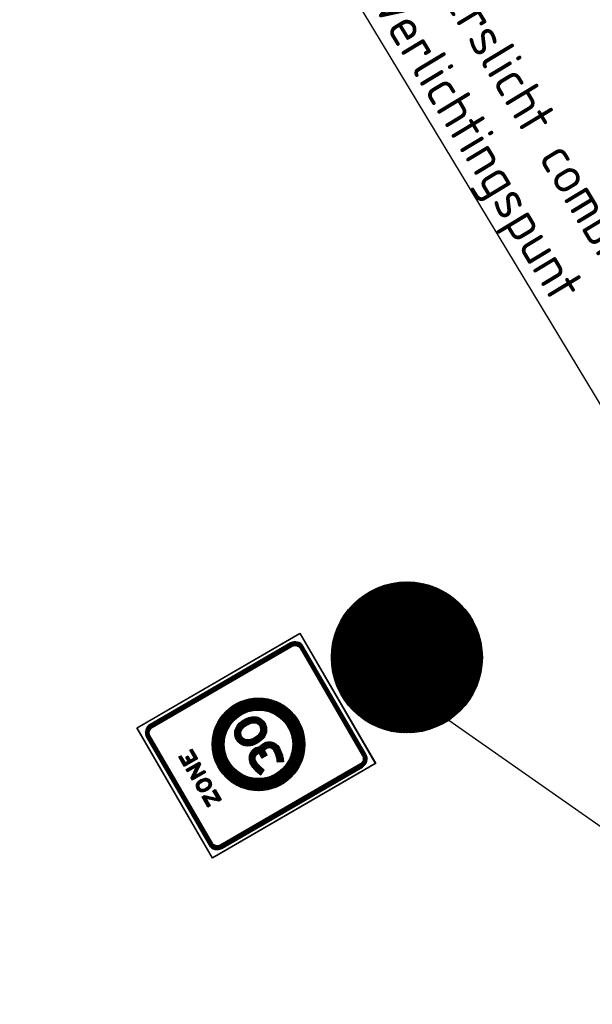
# Model space of a CAD drawing. Header units: metres. Extents: x 197458 to 198063, y 355297 to 355533.
# Tile 7 of 16: x 197515 to 197522.58, y 355348.26 to 355361.3. Entities that reach past the tile are written whole.
import ezdxf
from ezdxf import colors
from ezdxf.entities.mleader import LeaderData, LeaderLine
from ezdxf.math import Vec2, Vec3

# ---------------------------------------------------------------- set-up
doc = ezdxf.new("R2010")
doc.units = ezdxf.units.M
doc.layers.add('X-XX-AL-T25', color=7, linetype='Continuous', lineweight=25)
doc.layers.add('Z_WEG_Z_VERKEERSB', color=7, linetype='Continuous')
doc.styles.add('NLCS-ISO-M200-T25', font='NLCS-ISO.ttf', dxfattribs={"height": 0.5})
pattern_1 = [(120.1086067, (197772.341971, 355454.606232), (-0.01081345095, -0.00627050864), [])]

# ---------------------------------------------------------------- blocks, each defined once
blk = doc.blocks.new('*X32')
at = {"color": 0}
for p, q in [((1.3256, 0.4625), (1.7055, 0.4625)), ((1.3416, 0.4688), (1.6895, 0.4688)), ((1.3594, 0.475), (1.6717, 0.475)), ((1.3799, 0.4813), (1.6512, 0.4813)), ((1.4045, 0.4875), (1.6267, 0.4875)), ((1.4367, 0.4938), (1.5944, 0.4938)), ((1.2074, 0.3937), (1.8237, 0.3937)), ((1.2156, 0.4), (1.8156, 0.4)), ((1.2241, 0.4062), (1.807, 0.4062)), ((1.233, 0.4125), (1.7981, 0.4125)), ((1.2423, 0.4188), (1.7888, 0.4188)), ((1.2522, 0.425), (1.7789, 0.425)), ((1.2625, 0.4313), (1.7686, 0.4313)), ((1.2735, 0.4375), (1.7576, 0.4375)), ((1.2852, 0.4437), (1.746, 0.4437)), ((1.2976, 0.45), (1.7335, 0.45)), ((1.311, 0.4562), (1.7201, 0.4562)), ((1.141, 0.3312), (1.3426, 0.3312)), ((1.1466, 0.3375), (1.3551, 0.3375)), ((1.1525, 0.3438), (1.3693, 0.3438)), ((1.1585, 0.35), (1.3852, 0.35)), ((1.1647, 0.3563), (1.4035, 0.3563)), ((1.1712, 0.3625), (1.4262, 0.3625)), ((1.1779, 0.3688), (1.4578, 0.3688)), ((1.1848, 0.375), (1.8463, 0.375)), ((1.1921, 0.3812), (1.839, 0.3812)), ((1.1996, 0.3875), (1.8315, 0.3875)), ((1.5702, 0.3688), (1.8532, 0.3688)), ((1.6018, 0.3625), (1.8599, 0.3625)), ((1.6245, 0.3563), (1.8664, 0.3563)), ((1.6428, 0.35), (1.8726, 0.35)), ((1.6587, 0.3438), (1.8786, 0.3438)), ((1.6723, 0.3375), (1.8845, 0.3375)), ((1.6854, 0.3312), (1.8901, 0.3312)), ((1.09, 0.2625), (1.2488, 0.2625)), ((1.0939, 0.2687), (1.2553, 0.2687)), ((1.098, 0.275), (1.2618, 0.275)), ((1.1022, 0.2812), (1.2689, 0.2812)), ((1.1065, 0.2875), (1.2761, 0.2875)), ((1.1109, 0.2938), (1.284, 0.2938)), ((1.1156, 0.3), (1.2921, 0.3)), ((1.1203, 0.3063), (1.301, 0.3063)), ((1.1252, 0.3125), (1.3102, 0.3125)), ((1.1303, 0.3187), (1.3201, 0.3187)), ((1.1356, 0.325), (1.331, 0.325)), ((1.6967, 0.325), (1.8955, 0.325)), ((1.7079, 0.3187), (1.9008, 0.3187)), ((1.7174, 0.3125), (1.9059, 0.3125)), ((1.7269, 0.3063), (1.9108, 0.3063)), ((1.729, 0.2625), (1.9411, 0.2625)), ((1.7352, 0.2687), (1.9372, 0.2687)), ((1.7356, 0.3), (1.9156, 0.3)), ((1.7415, 0.275), (1.9331, 0.275)), ((1.7437, 0.2938), (1.9202, 0.2938)), ((1.7477, 0.2812), (1.929, 0.2812)), ((1.7518, 0.2875), (1.9246, 0.2875)), ((1.0573, 0.2), (1.1989, 0.2)), ((1.0601, 0.2062), (1.2029, 0.2062)), ((1.063, 0.2125), (1.2072, 0.2125)), ((1.0659, 0.2188), (1.2116, 0.2188)), ((1.069, 0.225), (1.2163, 0.225)), ((1.0722, 0.2313), (1.2211, 0.2313)), ((1.0756, 0.2375), (1.2261, 0.2375)), ((1.079, 0.2437), (1.2315, 0.2437)), ((1.0825, 0.25), (1.2369, 0.25)), ((1.0862, 0.2562), (1.2429, 0.2562)), ((1.6665, 0.2), (1.7625, 0.2)), ((1.6727, 0.2062), (1.7687, 0.2062)), ((1.679, 0.2125), (1.775, 0.2125)), ((1.6852, 0.2188), (1.7812, 0.2188)), ((1.6915, 0.225), (1.7875, 0.225)), ((1.6977, 0.2313), (1.7937, 0.2313)), ((1.704, 0.2375), (1.8, 0.2375)), ((1.7102, 0.2437), (1.9521, 0.2437)), ((1.7165, 0.25), (1.9486, 0.25)), ((1.7227, 0.2562), (1.9449, 0.2562)), ((1.8018, 0.2375), (1.9555, 0.2375)), ((1.8067, 0.2313), (1.9589, 0.2313)), ((1.8115, 0.225), (1.9621, 0.225)), ((1.8163, 0.2188), (1.9652, 0.2188)), ((1.8207, 0.2125), (1.9682, 0.2125)), ((1.8248, 0.2062), (1.971, 0.2062)), ((1.8289, 0.2), (1.9738, 0.2)), ((1.0331, 0.1313), (1.1646, 0.1313)), ((1.0348, 0.1375), (1.167, 0.1375)), ((1.0367, 0.1437), (1.1695, 0.1437)), ((1.0386, 0.15), (1.1723, 0.15)), ((1.0406, 0.1562), (1.175, 0.1562)), ((1.0427, 0.1625), (1.178, 0.1625)), ((1.0449, 0.1688), (1.1811, 0.1688)), ((1.0472, 0.175), (1.1843, 0.175)), ((1.0496, 0.1812), (1.1877, 0.1812)), ((1.052, 0.1875), (1.1913, 0.1875)), ((1.0546, 0.1938), (1.195, 0.1938)), ((1.5977, 0.1313), (1.6937, 0.1313)), ((1.604, 0.1375), (1.7, 0.1375)), ((1.6102, 0.1437), (1.7062, 0.1437)), ((1.6165, 0.15), (1.7125, 0.15)), ((1.6227, 0.1562), (1.7187, 0.1562)), ((1.629, 0.1625), (1.725, 0.1625)), ((1.6352, 0.1688), (1.7312, 0.1688)), ((1.6415, 0.175), (1.7375, 0.175)), ((1.6477, 0.1812), (1.7437, 0.1812)), ((1.654, 0.1875), (1.75, 0.1875)), ((1.6602, 0.1938), (1.7562, 0.1938)), ((1.833, 0.1938), (1.9765, 0.1938)), ((1.8366, 0.1875), (1.9791, 0.1875)), ((1.84, 0.1812), (1.9815, 0.1812)), ((1.8435, 0.175), (1.9839, 0.175)), ((1.8469, 0.1688), (1.9862, 0.1688)), ((1.8498, 0.1625), (1.9884, 0.1625)), ((1.8527, 0.1562), (1.9905, 0.1562)), ((1.8555, 0.15), (1.9925, 0.15)), ((1.8584, 0.1437), (1.9944, 0.1437)), ((1.8609, 0.1375), (1.9963, 0.1375)), ((1.8633, 0.1313), (1.998, 0.1313)), ((1.0203, 0.0688), (1.147, 0.0688)), ((1.0212, 0.075), (1.1482, 0.075)), ((1.0222, 0.0813), (1.1496, 0.0813)), ((1.0233, 0.0875), (1.151, 0.0875)), ((1.0244, 0.0938), (1.1526, 0.0938)), ((1.0257, 0.1), (1.1543, 0.1)), ((1.027, 0.1062), (1.1561, 0.1062)), ((1.0284, 0.1125), (1.158, 0.1125)), ((1.0299, 0.1187), (1.1601, 0.1187)), ((1.0314, 0.125), (1.1622, 0.125)), ((1.5352, 0.0688), (1.6312, 0.0688)), ((1.5415, 0.075), (1.6375, 0.075)), ((1.5477, 0.0813), (1.6437, 0.0813)), ((1.554, 0.0875), (1.65, 0.0875)), ((1.5602, 0.0938), (1.6562, 0.0938)), ((1.5665, 0.1), (1.6625, 0.1)), ((1.5727, 0.1062), (1.6687, 0.1062)), ((1.579, 0.1125), (1.675, 0.1125)), ((1.5852, 0.1187), (1.6812, 0.1187)), ((1.5915, 0.125), (1.6875, 0.125)), ((1.8657, 0.125), (1.9997, 0.125)), ((1.8678, 0.1187), (2.0012, 0.1187)), ((1.8699, 0.1125), (2.0027, 0.1125)), ((1.8719, 0.1062), (2.0041, 0.1062)), ((1.8736, 0.1), (2.0055, 0.1)), ((1.8753, 0.0938), (2.0067, 0.0938)), ((1.8769, 0.0875), (2.0078, 0.0875)), ((1.8783, 0.0813), (2.0089, 0.0813)), ((1.8798, 0.075), (2.0099, 0.075)), ((1.881, 0.0688), (2.0108, 0.0688)), ((1.0156, 0.0063), (1.1406, 0.0063)), ((1.0156, 0), (1.1405, 0)), ((1.0157, 0.0125), (1.1408, 0.0125)), ((1.0159, 0.0187), (1.141, 0.0187)), ((1.0162, 0.025), (1.1414, 0.025)), ((1.0165, 0.0312), (1.1419, 0.0312)), ((1.017, 0.0375), (1.1424, 0.0375)), ((1.0175, 0.0437), (1.1432, 0.0437)), ((1.0181, 0.05), (1.1439, 0.05)), ((1.0187, 0.0563), (1.1448, 0.0563)), ((1.0195, 0.0625), (1.1459, 0.0625)), ((1.4665, 0), (1.5625, 0)), ((1.4727, 0.0063), (1.5687, 0.0063)), ((1.479, 0.0125), (1.575, 0.0125)), ((1.4852, 0.0187), (1.5812, 0.0187)), ((1.4915, 0.025), (1.5875, 0.025)), ((1.4977, 0.0312), (1.5937, 0.0312)), ((1.504, 0.0375), (1.6, 0.0375)), ((1.5102, 0.0437), (1.6062, 0.0437)), ((1.5165, 0.05), (1.6125, 0.05)), ((1.5227, 0.0563), (1.6187, 0.0563)), ((1.529, 0.0625), (1.625, 0.0625)), ((1.8821, 0.0625), (2.0116, 0.0625)), ((1.8831, 0.0563), (2.0124, 0.0563)), ((1.884, 0.05), (2.013, 0.05)), ((1.8848, 0.0437), (2.0136, 0.0437)), ((1.8855, 0.0375), (2.0141, 0.0375)), ((1.8861, 0.0312), (2.0146, 0.0312)), ((1.8865, 0.025), (2.0149, 0.025)), ((1.887, 0.0187), (2.0152, 0.0187)), ((1.8872, 0.0125), (2.0154, 0.0125)), ((1.8873, 0.0063), (2.0155, 0.0063)), ((1.8875, 0), (2.0156, 0)), ((1.0156, -0.0063), (1.1406, -0.0063)), ((1.0157, -0.0125), (1.1408, -0.0125)), ((1.0159, -0.0187), (1.1409, -0.0187)), ((1.0162, -0.025), (1.1414, -0.025)), ((1.0165, -0.0312), (1.1418, -0.0312)), ((1.017, -0.0375), (1.1423, -0.0375)), ((1.0175, -0.0437), (1.143, -0.0437)), ((1.0181, -0.05), (1.1438, -0.05)), ((1.0187, -0.0563), (1.1446, -0.0563)), ((1.0195, -0.0625), (1.1457, -0.0625)), ((1.404, -0.0625), (1.5, -0.0625)), ((1.4102, -0.0563), (1.5062, -0.0563)), ((1.4165, -0.05), (1.5125, -0.05)), ((1.4227, -0.0437), (1.5187, -0.0437)), ((1.429, -0.0375), (1.525, -0.0375)), ((1.4352, -0.0312), (1.5312, -0.0312)), ((1.4415, -0.025), (1.5375, -0.025)), ((1.4477, -0.0187), (1.5437, -0.0187)), ((1.454, -0.0125), (1.55, -0.0125)), ((1.4602, -0.0063), (1.5562, -0.0063)), ((1.8822, -0.0625), (2.0116, -0.0625)), ((1.8833, -0.0563), (2.0124, -0.0563)), ((1.8841, -0.05), (2.013, -0.05)), ((1.8849, -0.0437), (2.0136, -0.0437)), ((1.8857, -0.0375), (2.0141, -0.0375)), ((1.8861, -0.0312), (2.0146, -0.0312)), ((1.8866, -0.025), (2.0149, -0.025)), ((1.887, -0.0187), (2.0152, -0.0187)), ((1.8872, -0.0125), (2.0154, -0.0125)), ((1.8873, -0.0063), (2.0155, -0.0063)), ((1.0203, -0.0688), (1.1468, -0.0688)), ((1.0212, -0.075), (1.1479, -0.075)), ((1.0222, -0.0813), (1.1493, -0.0813)), ((1.0233, -0.0875), (1.1507, -0.0875)), ((1.0244, -0.0938), (1.1523, -0.0938)), ((1.0257, -0.1), (1.154, -0.1)), ((1.027, -0.1062), (1.1558, -0.1062)), ((1.0284, -0.1125), (1.1577, -0.1125)), ((1.0299, -0.1187), (1.1598, -0.1187)), ((1.0314, -0.125), (1.1618, -0.125)), ((1.3415, -0.125), (1.4375, -0.125)), ((1.3477, -0.1187), (1.4437, -0.1187)), ((1.354, -0.1125), (1.45, -0.1125)), ((1.3602, -0.1062), (1.4562, -0.1062)), ((1.3665, -0.1), (1.4625, -0.1)), ((1.3727, -0.0938), (1.4687, -0.0938)), ((1.379, -0.0875), (1.475, -0.0875)), ((1.3852, -0.0813), (1.4812, -0.0813)), ((1.3915, -0.075), (1.4875, -0.075)), ((1.3977, -0.0688), (1.4937, -0.0688)), ((1.8661, -0.125), (1.9997, -0.125)), ((1.8682, -0.1187), (2.0012, -0.1187)), ((1.8702, -0.1125), (2.0027, -0.1125)), ((1.8722, -0.1062), (2.0041, -0.1062)), ((1.8739, -0.1), (2.0055, -0.1)), ((1.8756, -0.0938), (2.0067, -0.0938)), ((1.8772, -0.0875), (2.0078, -0.0875)), ((1.8786, -0.0813), (2.0089, -0.0813)), ((1.88, -0.075), (2.0099, -0.075)), ((1.8812, -0.0688), (2.0108, -0.0688)), ((1.0331, -0.1313), (1.1642, -0.1313)), ((1.0348, -0.1375), (1.1666, -0.1375)), ((1.0367, -0.1437), (1.169, -0.1437)), ((1.0386, -0.15), (1.1719, -0.15)), ((1.0406, -0.1562), (1.1747, -0.1562)), ((1.0427, -0.1625), (1.1776, -0.1625)), ((1.0449, -0.1688), (1.1805, -0.1688)), ((1.0472, -0.175), (1.1839, -0.175)), ((1.0496, -0.1812), (1.1873, -0.1812)), ((1.052, -0.1875), (1.1908, -0.1875)), ((1.0546, -0.1938), (1.1942, -0.1938)), ((1.2727, -0.1938), (1.3687, -0.1938)), ((1.279, -0.1875), (1.375, -0.1875)), ((1.2852, -0.1812), (1.3812, -0.1812)), ((1.2915, -0.175), (1.3875, -0.175)), ((1.2977, -0.1688), (1.3937, -0.1688)), ((1.304, -0.1625), (1.4, -0.1625)), ((1.3102, -0.1562), (1.4062, -0.1562)), ((1.3165, -0.15), (1.4125, -0.15)), ((1.3227, -0.1437), (1.4187, -0.1437)), ((1.329, -0.1375), (1.425, -0.1375)), ((1.3352, -0.1313), (1.4312, -0.1313)), ((1.8337, -0.1938), (1.9765, -0.1938)), ((1.8373, -0.1875), (1.9791, -0.1875)), ((1.8408, -0.1812), (1.9815, -0.1812)), ((1.8442, -0.175), (1.9839, -0.175)), ((1.8473, -0.1688), (1.9862, -0.1688)), ((1.8505, -0.1625), (1.9884, -0.1625)), ((1.8534, -0.1562), (1.9905, -0.1562)), ((1.8561, -0.15), (1.9925, -0.15)), ((1.8589, -0.1437), (1.9944, -0.1437)), ((1.8613, -0.1375), (1.9963, -0.1375)), ((1.8638, -0.1313), (1.998, -0.1313)), ((1.0573, -0.2), (1.1983, -0.2)), ((1.0601, -0.2062), (1.2024, -0.2062)), ((1.063, -0.2125), (1.2065, -0.2125)), ((1.0659, -0.2188), (1.2108, -0.2188)), ((1.069, -0.225), (1.2156, -0.225)), ((1.0722, -0.2313), (1.2205, -0.2313)), ((1.0756, -0.2375), (1.2253, -0.2375)), ((1.079, -0.2437), (1.3187, -0.2437)), ((1.0825, -0.25), (1.3125, -0.25)), ((1.0862, -0.2562), (1.3062, -0.2562)), ((1.229, -0.2375), (1.325, -0.2375)), ((1.2352, -0.2313), (1.3312, -0.2313)), ((1.2415, -0.225), (1.3375, -0.225)), ((1.2477, -0.2188), (1.3437, -0.2188)), ((1.254, -0.2125), (1.35, -0.2125)), ((1.2602, -0.2062), (1.3562, -0.2062)), ((1.2665, -0.2), (1.3625, -0.2)), ((1.7861, -0.2562), (1.9449, -0.2562)), ((1.7919, -0.25), (1.9486, -0.25)), ((1.7973, -0.2437), (1.9521, -0.2437)), ((1.8027, -0.2375), (1.9555, -0.2375)), ((1.8076, -0.2313), (1.9589, -0.2313)), ((1.8125, -0.225), (1.9621, -0.225)), ((1.8171, -0.2188), (1.9652, -0.2188)), ((1.8215, -0.2125), (1.9682, -0.2125)), ((1.8257, -0.2062), (1.971, -0.2062)), ((1.8297, -0.2), (1.9738, -0.2)), ((1.09, -0.2625), (1.3, -0.2625)), ((1.0939, -0.2687), (1.2937, -0.2687)), ((1.098, -0.275), (1.2875, -0.275)), ((1.1022, -0.2812), (1.2812, -0.2812)), ((1.1065, -0.2875), (1.275, -0.2875)), ((1.1109, -0.2938), (1.2829, -0.2938)), ((1.1156, -0.3), (1.291, -0.3)), ((1.1203, -0.3063), (1.2994, -0.3063)), ((1.1252, -0.3125), (1.3089, -0.3125)), ((1.1303, -0.3187), (1.3184, -0.3187)), ((1.1356, -0.325), (1.3293, -0.325)), ((1.6988, -0.325), (1.8955, -0.325)), ((1.7095, -0.3187), (1.9008, -0.3187)), ((1.7194, -0.3125), (1.9059, -0.3125)), ((1.7285, -0.3063), (1.9108, -0.3063)), ((1.7373, -0.3), (1.9156, -0.3)), ((1.7453, -0.2938), (1.9202, -0.2938)), ((1.753, -0.2875), (1.9246, -0.2875)), ((1.7602, -0.2812), (1.929, -0.2812)), ((1.7672, -0.275), (1.9331, -0.275)), ((1.7738, -0.2687), (1.9372, -0.2687)), ((1.7801, -0.2625), (1.9411, -0.2625)), ((1.141, -0.3312), (1.3407, -0.3312)), ((1.1466, -0.3375), (1.3534, -0.3375)), ((1.1525, -0.3438), (1.3671, -0.3438)), ((1.1585, -0.35), (1.3825, -0.35)), ((1.1647, -0.3563), (1.4004, -0.3563)), ((1.1712, -0.3625), (1.4218, -0.3625)), ((1.1779, -0.3688), (1.4517, -0.3688)), ((1.1848, -0.375), (1.8463, -0.375)), ((1.1921, -0.3812), (1.839, -0.3812)), ((1.1996, -0.3875), (1.8315, -0.3875)), ((1.5763, -0.3688), (1.8532, -0.3688)), ((1.6061, -0.3625), (1.8599, -0.3625)), ((1.6276, -0.3563), (1.8664, -0.3563)), ((1.6455, -0.35), (1.8726, -0.35)), ((1.6611, -0.3438), (1.8786, -0.3438)), ((1.675, -0.3375), (1.8845, -0.3375)), ((1.6875, -0.3312), (1.8901, -0.3312)), ((1.2074, -0.3937), (1.8237, -0.3937)), ((1.2156, -0.4), (1.8156, -0.4)), ((1.2241, -0.4062), (1.807, -0.4062)), ((1.233, -0.4125), (1.7981, -0.4125)), ((1.2423, -0.4188), (1.7888, -0.4188)), ((1.2522, -0.425), (1.7789, -0.425)), ((1.2625, -0.4313), (1.7686, -0.4313)), ((1.2735, -0.4375), (1.7576, -0.4375)), ((1.2852, -0.4437), (1.746, -0.4437)), ((1.2976, -0.45), (1.7335, -0.45)), ((1.311, -0.4562), (1.7201, -0.4562)), ((1.3256, -0.4625), (1.7055, -0.4625)), ((1.3416, -0.4688), (1.6895, -0.4688)), ((1.3594, -0.475), (1.6717, -0.475)), ((1.3799, -0.4813), (1.6512, -0.4813)), ((1.4045, -0.4875), (1.6267, -0.4875)), ((1.4367, -0.4938), (1.5944, -0.4938)), ((1.5154, -0.5), (1.5157, -0.5))]:
    blk.add_line(p, q, dxfattribs=at)

msp = doc.modelspace()

# ---------------------------------------------------------------- hatches: boundary and pattern name
h = msp.add_hatch()
h.set_pattern_fill('LINE', color=170, scale=0.1, angle=120.1086, style=0)
h.set_pattern_definition([(120.1086, (197521.646518, 355350.232833), (-0.01081345, -0.00627051), [])])
h.paths.add_polyline_path([(197519.592, 355352.332), (197519.619, 355352.307), (197519.646, 355352.282), (197519.675, 355352.259), (197519.705, 355352.238), (197519.735, 355352.217), (197519.767, 355352.199), (197519.799, 355352.182), (197519.832, 355352.167), (197519.866, 355352.153), (197519.901, 355352.141), (197519.937, 355352.131), (197519.972, 355352.122), (197520.009, 355352.115), (197520.045, 355352.11), (197520.081, 355352.107), (197520.117, 355352.106), (197520.154, 355352.106), (197520.191, 355352.108), (197520.227, 355352.112), (197520.264, 355352.118), (197520.3, 355352.126), (197520.335, 355352.135), (197520.37, 355352.146), (197520.404, 355352.158), (197520.438, 355352.173), (197520.471, 355352.189), (197520.503, 355352.207), (197520.535, 355352.226), (197520.565, 355352.247), (197520.594, 355352.269), (197520.622, 355352.292), (197520.649, 355352.317), (197520.674, 355352.343), (197520.699, 355352.37), (197520.722, 355352.399), (197520.755, 355352.445), (197520.784, 355352.494), (197520.809, 355352.544), (197520.83, 355352.596), (197519.392, 355352.978), (197519.385, 355352.923), (197519.381, 355352.867), (197519.383, 355352.81), (197519.388, 355352.754), (197519.394, 355352.717), (197519.401, 355352.681), (197519.411, 355352.646), (197519.421, 355352.611), (197519.434, 355352.577), (197519.448, 355352.543), (197519.465, 355352.51), (197519.482, 355352.478), (197519.502, 355352.447), (197519.522, 355352.416), (197519.544, 355352.387), (197519.568, 355352.359)])
h.paths.add_polyline_path([(197519.427, 355353.11), (197520.865, 355352.727), (197520.872, 355352.783), (197520.876, 355352.839), (197520.874, 355352.895), (197520.869, 355352.952), (197520.863, 355352.988), (197520.856, 355353.024), (197520.846, 355353.06), (197520.835, 355353.094), (197520.823, 355353.128), (197520.809, 355353.162), (197520.792, 355353.195), (197520.775, 355353.227), (197520.755, 355353.259), (197520.735, 355353.289), (197520.713, 355353.318), (197520.689, 355353.346), (197520.665, 355353.373), (197520.638, 355353.399), (197520.611, 355353.423), (197520.582, 355353.446), (197520.552, 355353.468), (197520.521, 355353.488), (197520.49, 355353.507), (197520.458, 355353.524), (197520.425, 355353.539), (197520.391, 355353.552), (197520.356, 355353.564), (197520.32, 355353.575), (197520.285, 355353.583), (197520.248, 355353.59), (197520.212, 355353.595), (197520.176, 355353.598), (197520.14, 355353.6), (197520.103, 355353.599), (197520.066, 355353.597), (197520.03, 355353.593), (197519.993, 355353.587), (197519.957, 355353.58), (197519.922, 355353.571), (197519.887, 355353.56), (197519.853, 355353.547), (197519.819, 355353.533), (197519.786, 355353.517), (197519.754, 355353.499), (197519.722, 355353.48), (197519.692, 355353.459), (197519.663, 355353.437), (197519.635, 355353.414), (197519.608, 355353.389), (197519.583, 355353.363), (197519.558, 355353.335), (197519.535, 355353.306), (197519.502, 355353.26), (197519.473, 355353.212), (197519.448, 355353.162)])
h = msp.add_hatch()
h.set_pattern_fill('LINE', color=256, scale=0.1, angle=120.1086, style=0)
h.set_pattern_definition(pattern_1)
h.paths.add_polyline_path([(197516.723, 355351.968), (197516.704, 355351.954), (197516.687, 355351.936), (197516.674, 355351.915), (197516.665, 355351.892), (197516.661, 355351.868), (197516.662, 355351.843), (197516.668, 355351.82), (197516.678, 355351.797), (197517.506, 355350.37), (197517.52, 355350.35), (197517.538, 355350.334), (197517.559, 355350.321), (197517.582, 355350.312), (197517.606, 355350.308), (197517.63, 355350.309), (197517.654, 355350.315), (197517.676, 355350.325), (197519.536, 355351.403), (197519.556, 355351.418), (197519.573, 355351.435), (197519.586, 355351.456), (197519.594, 355351.479), (197519.598, 355351.504), (197519.598, 355351.528), (197519.592, 355351.552), (197519.582, 355351.574), (197518.754, 355353.001), (197518.74, 355353.021), (197518.722, 355353.038), (197518.701, 355353.051), (197518.678, 355353.059), (197518.654, 355353.063), (197518.629, 355353.062), (197518.606, 355353.057), (197518.583, 355353.047)])
h.paths.add_polyline_path([(197519.539, 355351.549), (197519.545, 355351.536), (197519.548, 355351.521), (197519.548, 355351.507), (197519.546, 355351.492), (197519.541, 355351.478), (197519.533, 355351.466), (197519.523, 355351.455), (197519.511, 355351.447), (197517.651, 355350.368), (197517.638, 355350.362), (197517.624, 355350.359), (197517.609, 355350.358), (197517.595, 355350.36), (197517.581, 355350.366), (197517.568, 355350.373), (197517.557, 355350.383), (197517.549, 355350.395), (197516.721, 355351.822), (197516.715, 355351.836), (197516.712, 355351.85), (197516.711, 355351.865), (197516.714, 355351.879), (197516.719, 355351.893), (197516.727, 355351.906), (197516.737, 355351.916), (197516.749, 355351.925), (197518.608, 355353.004), (197518.622, 355353.01), (197518.636, 355353.013), (197518.651, 355353.013), (197518.665, 355353.011), (197518.679, 355353.006), (197518.692, 355352.998), (197518.702, 355352.988), (197518.711, 355352.976)], flags=16)
h.paths.add_polyline_path([(197517.105, 355351.537), (197517.133, 355351.553), (197517.189, 355351.457), (197517.228, 355351.479), (197517.196, 355351.534), (197517.224, 355351.551), (197517.256, 355351.495), (197517.306, 355351.524), (197517.249, 355351.624), (197517.276, 355351.64), (197517.35, 355351.512), (197517.177, 355351.412)], flags=0)
h.paths.add_polyline_path([(197517.203, 355351.368), (197517.376, 355351.468), (197517.392, 355351.44), (197517.317, 355351.287), (197517.44, 355351.358), (197517.456, 355351.33), (197517.283, 355351.229), (197517.266, 355351.259), (197517.339, 355351.408), (197517.219, 355351.339)], flags=0)
h.paths.add_polyline_path([(197517.413, 355351.006), (197517.445, 355351.024), (197517.617, 355350.987), (197517.557, 355351.089), (197517.586, 355351.106), (197517.666, 355350.968), (197517.633, 355350.949), (197517.462, 355350.987), (197517.519, 355350.889), (197517.49, 355350.872)], flags=0)
h.paths.add_polyline_path([(197517.497, 355351.199), (197517.502, 355351.188), (197517.503, 355351.175), (197517.502, 355351.161), (197517.494, 355351.147), (197517.481, 355351.133), (197517.462, 355351.12), (197517.441, 355351.11), (197517.431, 355351.107), (197517.423, 355351.106), (197517.408, 355351.106), (197517.395, 355351.111), (197517.385, 355351.119), (197517.378, 355351.128), (197517.373, 355351.139), (197517.371, 355351.152), (197517.372, 355351.166), (197517.379, 355351.179), (197517.385, 355351.187), (197517.393, 355351.194), (197517.412, 355351.208), (197517.433, 355351.217), (197517.452, 355351.222), (197517.467, 355351.221), (197517.48, 355351.216), (197517.49, 355351.208)], flags=0)
h.paths.add_polyline_path([(197517.525, 355351.215), (197517.532, 355351.2), (197517.535, 355351.182), (197517.536, 355351.17), (197517.534, 355351.158), (197517.53, 355351.145), (197517.524, 355351.133), (197517.504, 355351.11), (197517.492, 355351.1), (197517.477, 355351.092), (197517.448, 355351.079), (197517.433, 355351.075), (197517.42, 355351.073), (197517.396, 355351.076), (197517.385, 355351.08), (197517.375, 355351.086), (197517.36, 355351.098), (197517.349, 355351.112), (197517.342, 355351.127), (197517.339, 355351.146), (197517.338, 355351.157), (197517.34, 355351.17), (197517.35, 355351.194), (197517.369, 355351.217), (197517.382, 355351.227), (197517.396, 355351.236), (197517.426, 355351.248), (197517.454, 355351.254), (197517.467, 355351.254), (197517.479, 355351.252), (197517.491, 355351.247), (197517.501, 355351.241), (197517.515, 355351.228)], flags=0)
h = msp.add_hatch()
h.set_pattern_fill('LINE', color=10, scale=0.1, angle=120.1086, style=0)
h.set_pattern_definition(pattern_1)
edge = h.paths.add_edge_path()
edge.add_arc((197518.16, 355351.703), 0.614, 0, 360)
edge = h.paths.add_edge_path(flags=17)
edge.add_arc((197518.16, 355351.703), 0.454, 0, 360)
h = msp.add_hatch()
h.set_pattern_fill('LINE', color=256, scale=0.1, angle=120.1086, style=0)
h.set_pattern_definition(pattern_1)
h.paths.add_polyline_path([(197517.927, 355351.705), (197517.943, 355351.697), (197517.96, 355351.69), (197517.977, 355351.685), (197517.994, 355351.682), (197518.013, 355351.681), (197518.032, 355351.682), (197518.054, 355351.685), (197518.076, 355351.69), (197518.099, 355351.698), (197518.122, 355351.707), (197518.144, 355351.718), (197518.166, 355351.732), (197518.187, 355351.748), (197518.206, 355351.764), (197518.221, 355351.781), (197518.234, 355351.797), (197518.244, 355351.813), (197518.252, 355351.828), (197518.259, 355351.844), (197518.264, 355351.861), (197518.267, 355351.88), (197518.268, 355351.9), (197518.267, 355351.919), (197518.264, 355351.937), (197518.259, 355351.954), (197518.253, 355351.97), (197518.246, 355351.984), (197518.237, 355351.998), (197518.227, 355352.011), (197518.215, 355352.023), (197518.201, 355352.034), (197518.185, 355352.045), (197518.168, 355352.055), (197518.149, 355352.062), (197518.131, 355352.067), (197518.112, 355352.07), (197518.094, 355352.07), (197518.075, 355352.069), (197518.055, 355352.065), (197518.033, 355352.059), (197518.01, 355352.05), (197517.986, 355352.04), (197517.964, 355352.027), (197517.942, 355352.014), (197517.922, 355351.999), (197517.905, 355351.983), (197517.89, 355351.967), (197517.877, 355351.95), (197517.867, 355351.933), (197517.858, 355351.915), (197517.852, 355351.897), (197517.848, 355351.879), (197517.846, 355351.86), (197517.846, 355351.842), (197517.848, 355351.824), (197517.851, 355351.807), (197517.857, 355351.791), (197517.863, 355351.775), (197517.871, 355351.761), (197517.88, 355351.749), (197517.89, 355351.737), (197517.9, 355351.726), (197517.913, 355351.715)])
h.paths.add_polyline_path([(197517.959, 355351.78), (197517.94, 355351.802), (197517.927, 355351.83), (197517.926, 355351.869), (197517.938, 355351.897), (197517.955, 355351.92), (197517.979, 355351.941), (197518.014, 355351.965), (197518.051, 355351.982), (197518.09, 355351.991), (197518.124, 355351.989), (197518.151, 355351.976), (197518.173, 355351.953), (197518.187, 355351.92), (197518.19, 355351.89), (197518.181, 355351.858), (197518.162, 355351.833), (197518.141, 355351.813), (197518.114, 355351.794), (197518.076, 355351.774), (197518.039, 355351.762), (197517.993, 355351.761)], flags=16)
h = msp.add_hatch()
h.set_pattern_fill('LINE', color=256, scale=0.1, angle=120.1086, style=0)
h.set_pattern_definition(pattern_1)
h.paths.add_polyline_path([(197518.042, 355351.562), (197518.038, 355351.547), (197518.036, 355351.531), (197518.035, 355351.515), (197518.036, 355351.499), (197518.039, 355351.485), (197518.044, 355351.472), (197518.049, 355351.458), (197518.062, 355351.432), (197518.079, 355351.406), (197518.1, 355351.379), (197518.123, 355351.354), (197518.134, 355351.343), (197518.144, 355351.334), (197518.153, 355351.327), (197518.161, 355351.32), (197518.168, 355351.315), (197518.174, 355351.31), (197518.179, 355351.307), (197518.183, 355351.304), (197518.191, 355351.298), (197518.236, 355351.365), (197518.226, 355351.372), (197518.221, 355351.376), (197518.213, 355351.382), (197518.204, 355351.389), (197518.193, 355351.399), (197518.169, 355351.421), (197518.148, 355351.446), (197518.139, 355351.459), (197518.131, 355351.471), (197518.125, 355351.483), (197518.121, 355351.493), (197518.118, 355351.503), (197518.116, 355351.512), (197518.115, 355351.522), (197518.116, 355351.532), (197518.119, 355351.542), (197518.124, 355351.551), (197518.129, 355351.56), (197518.136, 355351.567), (197518.143, 355351.574), (197518.164, 355351.589), (197518.204, 355351.52), (197518.273, 355351.561), (197518.239, 355351.62), (197518.243, 355351.626), (197518.25, 355351.634), (197518.258, 355351.641), (197518.267, 355351.647), (197518.276, 355351.651), (197518.285, 355351.654), (197518.295, 355351.656), (197518.305, 355351.656), (197518.315, 355351.656), (197518.325, 355351.653), (197518.335, 355351.649), (197518.343, 355351.644), (197518.35, 355351.638), (197518.357, 355351.63), (197518.364, 355351.621), (197518.371, 355351.61), (197518.377, 355351.597), (197518.384, 355351.583), (197518.395, 355351.552), (197518.403, 355351.521), (197518.406, 355351.506), (197518.408, 355351.494), (197518.409, 355351.485), (197518.409, 355351.479), (197518.411, 355351.466), (197518.491, 355351.472), (197518.49, 355351.482), (197518.49, 355351.487), (197518.489, 355351.493), (197518.488, 355351.5), (197518.487, 355351.509), (197518.485, 355351.52), (197518.483, 355351.531), (197518.48, 355351.545), (197518.476, 355351.56), (197518.466, 355351.592), (197518.453, 355351.623), (197518.439, 355351.651), (197518.423, 355351.675), (197518.414, 355351.686), (197518.404, 355351.697), (197518.393, 355351.706), (197518.38, 355351.715), (197518.366, 355351.723), (197518.352, 355351.729), (197518.337, 355351.733), (197518.322, 355351.736), (197518.306, 355351.737), (197518.29, 355351.736), (197518.274, 355351.734), (197518.257, 355351.73), (197518.241, 355351.724), (197518.226, 355351.716), (197518.212, 355351.707), (197518.199, 355351.696), (197518.187, 355351.684), (197518.176, 355351.671), (197518.176, 355351.67), (197518.175, 355351.67), (197518.158, 355351.668), (197518.142, 355351.663), (197518.126, 355351.657), (197518.111, 355351.649), (197518.097, 355351.64), (197518.084, 355351.629), (197518.072, 355351.617), (197518.062, 355351.604), (197518.054, 355351.59), (197518.047, 355351.576)])

# ---------------------------------------------------------------- linework, layer by layer
for p, q in [((197518.158, 355351.668), (197518.142, 355351.663)), ((197518.175, 355351.67), (197518.158, 355351.668)), ((197518.176, 355351.67), (197518.175, 355351.67)), ((197518.176, 355351.671), (197518.187, 355351.684)), ((197518.176, 355351.67), (197518.176, 355351.671)), ((197518.187, 355351.684), (197518.199, 355351.696)), ((197518.199, 355351.696), (197518.212, 355351.707)), ((197518.212, 355351.707), (197518.226, 355351.716)), ((197518.226, 355351.716), (197518.241, 355351.724)), ((197518.241, 355351.724), (197518.257, 355351.73)), ((197518.257, 355351.73), (197518.274, 355351.734)), ((197518.274, 355351.734), (197518.29, 355351.736)), ((197518.29, 355351.736), (197518.306, 355351.737)), ((197518.306, 355351.737), (197518.322, 355351.736)), ((197518.322, 355351.736), (197518.337, 355351.733)), ((197518.337, 355351.733), (197518.352, 355351.729)), ((197518.352, 355351.729), (197518.366, 355351.723)), ((197518.366, 355351.723), (197518.38, 355351.715)), ((197518.38, 355351.715), (197518.393, 355351.706)), ((197518.393, 355351.706), (197518.404, 355351.697)), ((197518.404, 355351.697), (197518.414, 355351.686)), ((197518.414, 355351.686), (197518.423, 355351.675)), ((197518.423, 355351.675), (197518.439, 355351.651)), ((197518.038, 355351.547), (197518.036, 355351.531)), ((197518.042, 355351.562), (197518.038, 355351.547)), ((197518.047, 355351.576), (197518.042, 355351.562)), ((197518.054, 355351.59), (197518.047, 355351.576)), ((197518.062, 355351.604), (197518.054, 355351.59)), ((197518.072, 355351.617), (197518.062, 355351.604)), ((197518.084, 355351.629), (197518.072, 355351.617)), ((197518.097, 355351.64), (197518.084, 355351.629)), ((197518.111, 355351.649), (197518.097, 355351.64)), ((197518.126, 355351.657), (197518.111, 355351.649)), ((197518.116, 355351.532), (197518.119, 355351.542)), ((197518.119, 355351.542), (197518.124, 355351.551)), ((197518.124, 355351.551), (197518.129, 355351.56)), ((197518.142, 355351.663), (197518.126, 355351.657)), ((197518.129, 355351.56), (197518.136, 355351.567)), ((197518.136, 355351.567), (197518.143, 355351.574)), ((197518.143, 355351.574), (197518.164, 355351.589)), ((197518.164, 355351.589), (197518.204, 355351.52)), ((197518.273, 355351.561), (197518.204, 355351.52)), ((197518.243, 355351.626), (197518.239, 355351.62)), ((197518.273, 355351.561), (197518.239, 355351.62)), ((197518.25, 355351.634), (197518.243, 355351.626)), ((197518.258, 355351.641), (197518.25, 355351.634)), ((197518.267, 355351.647), (197518.258, 355351.641)), ((197518.276, 355351.651), (197518.267, 355351.647)), ((197518.285, 355351.654), (197518.276, 355351.651)), ((197518.295, 355351.656), (197518.285, 355351.654)), ((197518.305, 355351.656), (197518.295, 355351.656)), ((197518.315, 355351.656), (197518.305, 355351.656)), ((197518.325, 355351.653), (197518.315, 355351.656)), ((197518.335, 355351.649), (197518.325, 355351.653)), ((197518.343, 355351.644), (197518.335, 355351.649)), ((197518.35, 355351.638), (197518.343, 355351.644)), ((197518.357, 355351.63), (197518.35, 355351.638)), ((197518.364, 355351.621), (197518.357, 355351.63)), ((197518.371, 355351.61), (197518.364, 355351.621)), ((197518.377, 355351.597), (197518.371, 355351.61)), ((197518.384, 355351.583), (197518.377, 355351.597)), ((197518.395, 355351.552), (197518.384, 355351.583)), ((197518.403, 355351.521), (197518.395, 355351.552)), ((197518.439, 355351.651), (197518.453, 355351.623)), ((197518.453, 355351.623), (197518.466, 355351.592)), ((197518.466, 355351.592), (197518.476, 355351.56)), ((197518.476, 355351.56), (197518.48, 355351.545)), ((197518.48, 355351.545), (197518.483, 355351.531)), ((197518.036, 355351.531), (197518.035, 355351.515)), ((197518.035, 355351.515), (197518.036, 355351.499)), ((197518.036, 355351.499), (197518.039, 355351.485)), ((197518.039, 355351.485), (197518.044, 355351.472)), ((197518.044, 355351.472), (197518.049, 355351.458)), ((197518.049, 355351.458), (197518.062, 355351.432)), ((197518.062, 355351.432), (197518.079, 355351.406)), ((197518.115, 355351.522), (197518.116, 355351.532)), ((197518.116, 355351.512), (197518.115, 355351.522)), ((197518.118, 355351.503), (197518.116, 355351.512)), ((197518.121, 355351.493), (197518.118, 355351.503)), ((197518.125, 355351.483), (197518.121, 355351.493)), ((197518.131, 355351.471), (197518.125, 355351.483)), ((197518.139, 355351.459), (197518.131, 355351.471)), ((197518.148, 355351.446), (197518.139, 355351.459)), ((197518.169, 355351.421), (197518.148, 355351.446)), ((197518.193, 355351.399), (197518.169, 355351.421)), ((197518.406, 355351.506), (197518.403, 355351.521)), ((197518.408, 355351.494), (197518.406, 355351.506)), ((197518.409, 355351.485), (197518.408, 355351.494)), ((197518.409, 355351.479), (197518.409, 355351.485)), ((197518.411, 355351.466), (197518.409, 355351.479)), ((197518.491, 355351.472), (197518.411, 355351.466)), ((197518.483, 355351.531), (197518.485, 355351.52)), ((197518.485, 355351.52), (197518.487, 355351.509)), ((197518.487, 355351.509), (197518.488, 355351.5)), ((197518.488, 355351.5), (197518.489, 355351.493)), ((197518.489, 355351.493), (197518.49, 355351.487)), ((197518.49, 355351.487), (197518.49, 355351.482)), ((197518.49, 355351.482), (197518.491, 355351.472)), ((197518.079, 355351.406), (197518.1, 355351.379)), ((197518.1, 355351.379), (197518.123, 355351.354)), ((197518.123, 355351.354), (197518.134, 355351.343)), ((197518.134, 355351.343), (197518.144, 355351.334)), ((197518.144, 355351.334), (197518.153, 355351.327)), ((197518.153, 355351.327), (197518.161, 355351.32)), ((197518.161, 355351.32), (197518.168, 355351.315)), ((197518.168, 355351.315), (197518.174, 355351.31)), ((197518.174, 355351.31), (197518.179, 355351.307)), ((197518.179, 355351.307), (197518.183, 355351.304)), ((197518.183, 355351.304), (197518.191, 355351.298)), ((197518.191, 355351.298), (197518.236, 355351.365)), ((197518.204, 355351.389), (197518.193, 355351.399)), ((197518.213, 355351.382), (197518.204, 355351.389)), ((197518.221, 355351.376), (197518.213, 355351.382)), ((197518.226, 355351.372), (197518.221, 355351.376)), ((197518.236, 355351.365), (197518.226, 355351.372))]:
    msp.add_line(p, q)
for points in [[(197519.427, 355353.11), (197519.448, 355353.162), (197519.473, 355353.212), (197519.502, 355353.26), (197519.535, 355353.306), (197519.558, 355353.335), (197519.583, 355353.363), (197519.608, 355353.389), (197519.635, 355353.414), (197519.663, 355353.437), (197519.692, 355353.459), (197519.722, 355353.48), (197519.754, 355353.499), (197519.786, 355353.517), (197519.819, 355353.533), (197519.853, 355353.547), (197519.887, 355353.56), (197519.922, 355353.571), (197519.957, 355353.58), (197519.993, 355353.587), (197520.03, 355353.593), (197520.066, 355353.597), (197520.103, 355353.599), (197520.14, 355353.6), (197520.176, 355353.598), (197520.212, 355353.595), (197520.248, 355353.59), (197520.285, 355353.583), (197520.32, 355353.575), (197520.356, 355353.564), (197520.391, 355353.552), (197520.425, 355353.539), (197520.458, 355353.524), (197520.49, 355353.507), (197520.521, 355353.488), (197520.552, 355353.468), (197520.582, 355353.446), (197520.611, 355353.423), (197520.638, 355353.399), (197520.665, 355353.373), (197520.689, 355353.346), (197520.713, 355353.318), (197520.735, 355353.289), (197520.755, 355353.259), (197520.775, 355353.227), (197520.792, 355353.195), (197520.809, 355353.162), (197520.823, 355353.128), (197520.835, 355353.094), (197520.846, 355353.06), (197520.856, 355353.024), (197520.863, 355352.988), (197520.869, 355352.952), (197520.874, 355352.895), (197520.876, 355352.839), (197520.872, 355352.783), (197520.865, 355352.727), (197519.427, 355353.11)], [(197518.709, 355353.178), (197519.713, 355351.448), (197517.55, 355350.194), (197516.547, 355351.924), (197518.709, 355353.178)], [(197518.708, 355353.171), (197519.706, 355351.45), (197517.552, 355350.201), (197516.554, 355351.922), (197518.708, 355353.171)], [(197516.723, 355351.968), (197516.704, 355351.954), (197516.687, 355351.936), (197516.674, 355351.915), (197516.665, 355351.892), (197516.661, 355351.868), (197516.662, 355351.843), (197516.668, 355351.82), (197516.678, 355351.797), (197517.506, 355350.37), (197517.52, 355350.35), (197517.538, 355350.334), (197517.559, 355350.321), (197517.582, 355350.312), (197517.606, 355350.308), (197517.63, 355350.309), (197517.654, 355350.315), (197517.676, 355350.325), (197519.536, 355351.403), (197519.556, 355351.418), (197519.573, 355351.435), (197519.586, 355351.456), (197519.594, 355351.479), (197519.598, 355351.504), (197519.598, 355351.528), (197519.592, 355351.552), (197519.582, 355351.574), (197518.754, 355353.001), (197518.74, 355353.021), (197518.722, 355353.038), (197518.701, 355353.051), (197518.678, 355353.059), (197518.654, 355353.063), (197518.629, 355353.062), (197518.606, 355353.057), (197518.583, 355353.047), (197516.723, 355351.968)], [(197519.539, 355351.549), (197519.545, 355351.536), (197519.548, 355351.521), (197519.548, 355351.507), (197519.546, 355351.492), (197519.541, 355351.478), (197519.533, 355351.466), (197519.523, 355351.455), (197519.511, 355351.447), (197517.651, 355350.368), (197517.638, 355350.362), (197517.624, 355350.359), (197517.609, 355350.358), (197517.595, 355350.36), (197517.581, 355350.366), (197517.568, 355350.373), (197517.557, 355350.383), (197517.549, 355350.395), (197516.721, 355351.822), (197516.715, 355351.836), (197516.712, 355351.85), (197516.711, 355351.865), (197516.714, 355351.879), (197516.719, 355351.893), (197516.727, 355351.906), (197516.737, 355351.916), (197516.749, 355351.925), (197518.608, 355353.004), (197518.622, 355353.01), (197518.636, 355353.013), (197518.651, 355353.013), (197518.665, 355353.011), (197518.679, 355353.006), (197518.692, 355352.998), (197518.702, 355352.988), (197518.711, 355352.976), (197519.539, 355351.549)], [(197519.392, 355352.978), (197519.385, 355352.923), (197519.381, 355352.867), (197519.383, 355352.81), (197519.388, 355352.754), (197519.394, 355352.717), (197519.401, 355352.681), (197519.411, 355352.646), (197519.421, 355352.611), (197519.434, 355352.577), (197519.448, 355352.543), (197519.465, 355352.51), (197519.482, 355352.478), (197519.502, 355352.447), (197519.522, 355352.416), (197519.544, 355352.387), (197519.568, 355352.359), (197519.592, 355352.332), (197519.619, 355352.307), (197519.646, 355352.282), (197519.675, 355352.259), (197519.705, 355352.238), (197519.735, 355352.217), (197519.767, 355352.199), (197519.799, 355352.182), (197519.832, 355352.167), (197519.866, 355352.153), (197519.901, 355352.141), (197519.937, 355352.131), (197519.972, 355352.122), (197520.009, 355352.115), (197520.045, 355352.11), (197520.081, 355352.107), (197520.117, 355352.106), (197520.154, 355352.106), (197520.191, 355352.108), (197520.227, 355352.112), (197520.264, 355352.118), (197520.3, 355352.126), (197520.335, 355352.135), (197520.37, 355352.146), (197520.404, 355352.158), (197520.438, 355352.173), (197520.471, 355352.189), (197520.503, 355352.207), (197520.535, 355352.226), (197520.565, 355352.247), (197520.594, 355352.269), (197520.622, 355352.292), (197520.649, 355352.317), (197520.674, 355352.343), (197520.699, 355352.37), (197520.722, 355352.399), (197520.755, 355352.445), (197520.784, 355352.494), (197520.809, 355352.544), (197520.83, 355352.596), (197519.392, 355352.978)], [(197517.964, 355352.027), (197517.986, 355352.04), (197518.01, 355352.05), (197518.033, 355352.059), (197518.055, 355352.065), (197518.075, 355352.069), (197518.094, 355352.07), (197518.112, 355352.07), (197518.131, 355352.067), (197518.149, 355352.062), (197518.168, 355352.055), (197518.185, 355352.045), (197518.201, 355352.034), (197518.215, 355352.023), (197518.227, 355352.011), (197518.237, 355351.998), (197518.246, 355351.984), (197518.253, 355351.97), (197518.259, 355351.954), (197518.264, 355351.937), (197518.267, 355351.919), (197518.268, 355351.9), (197518.267, 355351.88), (197518.264, 355351.861), (197518.259, 355351.844), (197518.252, 355351.828), (197518.244, 355351.813), (197518.234, 355351.797), (197518.221, 355351.781), (197518.206, 355351.764), (197518.187, 355351.748), (197518.166, 355351.732), (197518.144, 355351.718), (197518.122, 355351.707), (197518.099, 355351.698), (197518.076, 355351.69), (197518.054, 355351.685), (197518.032, 355351.682), (197518.013, 355351.681), (197517.994, 355351.682), (197517.977, 355351.685), (197517.96, 355351.69), (197517.943, 355351.697), (197517.927, 355351.705), (197517.913, 355351.715), (197517.9, 355351.726), (197517.89, 355351.737), (197517.88, 355351.749), (197517.871, 355351.761), (197517.863, 355351.775), (197517.857, 355351.791), (197517.851, 355351.807), (197517.848, 355351.824), (197517.846, 355351.842), (197517.846, 355351.86), (197517.848, 355351.879), (197517.852, 355351.897), (197517.858, 355351.915), (197517.867, 355351.933), (197517.877, 355351.95), (197517.89, 355351.967), (197517.905, 355351.983), (197517.922, 355351.999), (197517.942, 355352.014), (197517.964, 355352.027)], [(197518.009, 355351.961), (197518.022, 355351.968), (197518.036, 355351.975), (197518.064, 355351.985), (197518.077, 355351.988), (197518.09, 355351.989), (197518.102, 355351.99), (197518.113, 355351.989), (197518.124, 355351.987), (197518.133, 355351.984), (197518.142, 355351.98), (197518.15, 355351.975), (197518.158, 355351.969), (197518.165, 355351.961), (197518.172, 355351.952), (197518.177, 355351.944), (197518.184, 355351.927), (197518.186, 355351.919), (197518.188, 355351.91), (197518.189, 355351.901), (197518.188, 355351.891), (197518.187, 355351.88), (197518.184, 355351.87), (197518.179, 355351.859), (197518.173, 355351.848), (197518.166, 355351.838), (197518.157, 355351.827), (197518.146, 355351.818), (197518.134, 355351.808), (197518.121, 355351.799), (197518.108, 355351.791), (197518.081, 355351.777), (197518.067, 355351.772), (197518.053, 355351.767), (197518.039, 355351.764), (197518.025, 355351.762), (197518.011, 355351.762), (197518, 355351.763), (197517.989, 355351.765), (197517.981, 355351.768), (197517.966, 355351.776), (197517.952, 355351.788), (197517.946, 355351.795), (197517.94, 355351.802), (197517.936, 355351.811), (197517.932, 355351.819), (197517.929, 355351.829), (197517.927, 355351.839), (197517.927, 355351.859), (197517.928, 355351.869), (197517.931, 355351.88), (197517.936, 355351.891), (197517.943, 355351.903), (197517.951, 355351.914), (197517.961, 355351.925), (197517.972, 355351.936), (197517.984, 355351.945), (197518.009, 355351.961)], [(197517.105, 355351.537), (197517.133, 355351.553), (197517.189, 355351.457), (197517.228, 355351.479), (197517.196, 355351.534), (197517.224, 355351.551), (197517.256, 355351.495), (197517.306, 355351.524), (197517.249, 355351.624), (197517.276, 355351.64), (197517.35, 355351.512), (197517.177, 355351.412), (197517.105, 355351.537)], [(197517.203, 355351.368), (197517.376, 355351.468), (197517.392, 355351.44), (197517.317, 355351.287), (197517.44, 355351.358), (197517.456, 355351.33), (197517.283, 355351.229), (197517.266, 355351.259), (197517.339, 355351.408), (197517.219, 355351.339), (197517.203, 355351.368)], [(197517.525, 355351.215), (197517.532, 355351.2), (197517.535, 355351.182), (197517.536, 355351.17), (197517.534, 355351.158), (197517.53, 355351.145), (197517.524, 355351.133), (197517.504, 355351.11), (197517.492, 355351.1), (197517.477, 355351.092), (197517.448, 355351.079), (197517.433, 355351.075), (197517.42, 355351.073), (197517.396, 355351.076), (197517.385, 355351.08), (197517.375, 355351.086), (197517.36, 355351.098), (197517.349, 355351.112), (197517.342, 355351.127), (197517.339, 355351.146), (197517.338, 355351.157), (197517.34, 355351.17), (197517.35, 355351.194), (197517.369, 355351.217), (197517.382, 355351.227), (197517.396, 355351.236), (197517.426, 355351.248), (197517.454, 355351.254), (197517.467, 355351.254), (197517.479, 355351.252), (197517.491, 355351.247), (197517.501, 355351.241), (197517.515, 355351.228), (197517.525, 355351.215)], [(197517.497, 355351.199), (197517.502, 355351.188), (197517.503, 355351.175), (197517.502, 355351.161), (197517.494, 355351.147), (197517.481, 355351.133), (197517.462, 355351.12), (197517.441, 355351.11), (197517.431, 355351.107), (197517.423, 355351.106), (197517.408, 355351.106), (197517.395, 355351.111), (197517.385, 355351.119), (197517.378, 355351.128), (197517.373, 355351.139), (197517.371, 355351.152), (197517.372, 355351.166), (197517.379, 355351.179), (197517.385, 355351.187), (197517.393, 355351.194), (197517.412, 355351.208), (197517.433, 355351.217), (197517.452, 355351.222), (197517.467, 355351.221), (197517.48, 355351.216), (197517.49, 355351.208), (197517.497, 355351.199)], [(197517.413, 355351.006), (197517.445, 355351.024), (197517.617, 355350.987), (197517.557, 355351.089), (197517.586, 355351.106), (197517.666, 355350.968), (197517.633, 355350.949), (197517.462, 355350.987), (197517.519, 355350.889), (197517.49, 355350.872), (197517.413, 355351.006)]]:
    msp.add_lwpolyline(points, close=True)
for centre, radius in [((197520.126, 355352.855), 1), ((197518.16, 355351.703), 0.614), ((197518.16, 355351.703), 0.454)]:
    msp.add_circle(centre, radius)
at = {"layer": 'Z_WEG_Z_VERKEERSB'}
msp.add_lwpolyline([(197520.681, 355352.023), (197526.056, 355348.259)], dxfattribs=at)

# ---------------------------------------------------------------- block references
at = {"color": 10, "xscale": 2, "yscale": 2, "zscale": 2, "rotation": 120.1086067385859}
msp.add_blockref('*X32', (197521.647, 355350.233), dxfattribs=at)

# ---------------------------------------------------------------- leaders
at = {"layer": 'X-XX-AL-T25'}
ml = msp.add_multileader_mtext('Standard', dxfattribs=at)
ml.set_content('Nieuw verkeerslicht combineren \\Pmet nieuw verlichtingspunt', color=256, style='NLCS-ISO-M200-T25')
ml.set_leader_properties(color=256, linetype='ByLayer', lineweight=-1)
ml.build(insert=Vec2(0, 0))
ml.multileader.update_dxf_attribs({"text_left_attachment_type": 5, "text_right_attachment_type": 5, "dogleg_length": 0.5, "arrow_head_size": 0.5})
ctx = ml.context
ctx.base_point, ctx.char_height, ctx.arrow_head_size, ctx.landing_gap_size, ctx.plane_origin, ctx.plane_x_axis, ctx.plane_y_axis = Vec3(197517.768, 355364.352), 0.5, 0.5, 0.18, Vec3(197533.668, 355372.712), Vec3(0.517321, -0.855791), Vec3(0.855791, 0.517321)
ctx.left_attachment, ctx.right_attachment = 5, 5
notes = []
notes.append((ctx, [(0, (1, 1, 0), (197523.127, 355355.486), (-0.517321, 0.855791), 0.5, [(0, [(197530.548, 355359.259)], 0, [])])]))
ctx.mtext.insert, ctx.mtext.text_direction, ctx.mtext.rotation, ctx.mtext.flow_direction = Vec3(197519.13, 355364.965), Vec3(0.517321, -0.855791), 5.256107, 5
for ctx, leaders in notes:
    for number, flags, end, landing, length, lines in leaders:
        leader = LeaderData()
        leader.index, (leader.has_last_leader_line, leader.has_dogleg_vector, leader.attachment_direction) = number, flags
        leader.last_leader_point, leader.dogleg_vector, leader.dogleg_length = Vec3(end), Vec3(landing), length
        for number, points, colour, breaks in lines:
            line = LeaderLine()
            line.index, line.vertices, line.color, line.breaks = number, Vec3.list(points), colors.encode_raw_color(colour), breaks
            leader.lines.append(line)
        ctx.leaders.append(leader)

doc.saveas('drawing.dxf')
